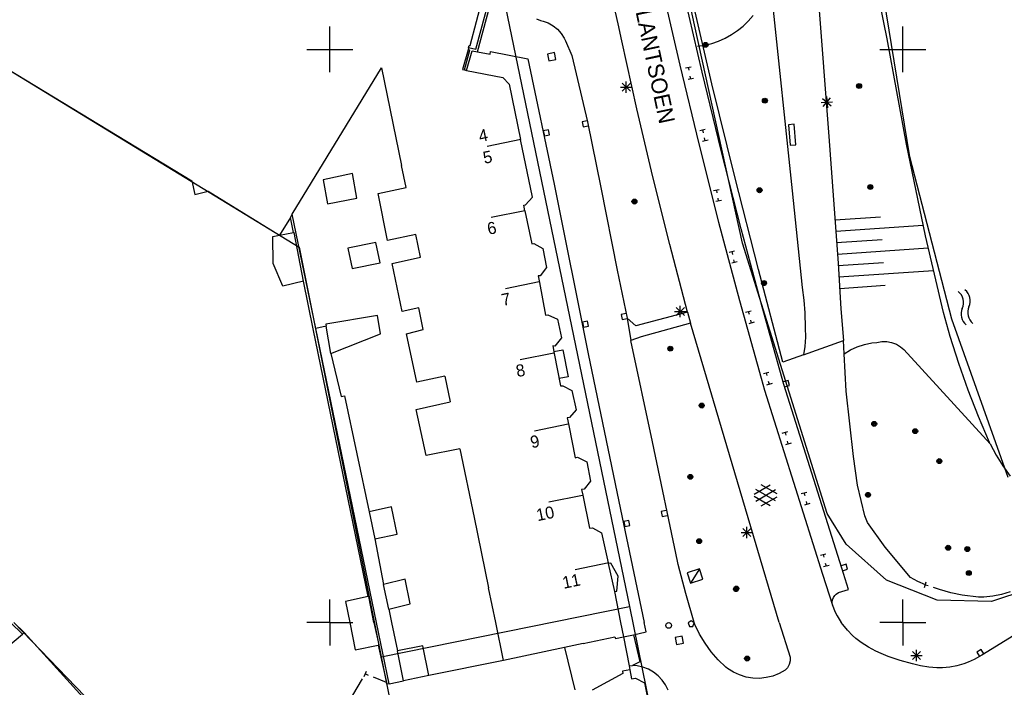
# Model space of a CAD drawing. Header units: millimetres. Extents: x 135944 to 142000, y 454200 to 456692.
# Tile 63 of 185: x 137123 to 137209, y 455794 to 455853. Entities that reach past the tile are written whole.
import ezdxf
from ezdxf.enums import TextEntityAlignment as Align

# ---------------------------------------------------------------- set-up
doc = ezdxf.new("R2010")
doc.units = ezdxf.units.MM
doc.layers.add('TotaalGBKN2013_Bistad', color=251, linetype='Continuous')
doc.layers.add('TotaalGBKN2013X$0$Contouren', color=251, linetype='Continuous')
doc.styles.add('TotaalGBKN2013X$0$GBKN binnenstad 2009$0$Standard', font='txt')

msp = doc.modelspace()

# ---------------------------------------------------------------- linework, layer by layer
at = {"layer": 'TotaalGBKN2013_Bistad'}
for p, q in [((137175.151, 455852.231), (137171.621, 455868.243)), ((137162.744, 455850.017), (137165.042, 455858.535)), ((137162.888, 455849.783), (137165.241, 455858.505)), ((137162.244, 455850.323), (137164.238, 455857.955)), ((137192.384, 455857.585), (137193.548, 455842.398)), ((137178.96, 455855.479), (137180.538, 455848.606)), ((137182.487, 455848.012), (137180.9, 455854.872)), ((137183.342, 455846.997), (137181.434, 455855.13)), ((137188.567, 455854.555), (137190.347, 455837.663)), ((137198.636, 455850.925), (137198.019, 455853.918)), ((137115.557, 455852.137), (137137.951, 455838.541)), ((137150, 455850), (137150, 455852)), ((137168.024, 455852.653), (137168.374, 455852.517)), ((137168.374, 455852.517), (137168.608, 455852.47)), ((137168.608, 455852.47), (137169.066, 455852.303)), ((137169.066, 455852.303), (137169.49, 455852.063)), ((137169.49, 455852.063), (137169.869, 455851.757)), ((137175.466, 455850.753), (137175.151, 455852.231)), ((137200, 455850), (137200, 455852)), ((137169.869, 455851.757), (137170.193, 455851.394)), ((137170.193, 455851.394), (137170.454, 455850.982)), ((137162.113, 455850.148), (137162.165, 455850.338)), ((137162.165, 455850.338), (137162.244, 455850.323)), ((137170.454, 455850.982), (137170.57, 455850.732)), ((137170.57, 455850.732), (137171.117, 455849.47)), ((137176.786, 455844.807), (137175.466, 455850.753)), ((137200.325, 455841.728), (137198.636, 455850.925)), ((137148, 455850), (137150, 455850)), ((137150, 455850), (137152, 455850)), ((137150, 455848), (137150, 455850)), ((137162.06, 455849.954), (137161.588, 455848.235)), ((137161.739, 455848.207), (137162.23, 455849.919)), ((137161.934, 455848.167), (137162.427, 455849.878)), ((137162.113, 455850.148), (137162.06, 455849.954)), ((137162.23, 455849.919), (137162.06, 455849.954)), ((137162.113, 455850.148), (137162.744, 455850.017)), ((137162.427, 455849.878), (137162.888, 455849.783)), ((137162.888, 455849.783), (137163.991, 455849.593)), ((137163.991, 455849.593), (137164.012, 455849.822)), ((137164.012, 455849.822), (137167.268, 455849.167)), ((137169.595, 455849.726), (137168.989, 455849.594)), ((137168.989, 455849.594), (137169.121, 455848.988)), ((137169.727, 455849.12), (137169.595, 455849.726)), ((137171.117, 455849.47), (137172.472, 455843.667)), ((137198, 455850), (137200, 455850)), ((137200, 455850), (137202, 455850)), ((137200, 455848), (137200, 455850)), ((137167.268, 455849.167), (137169.563, 455838.237)), ((137169.121, 455848.988), (137169.727, 455849.12)), ((137180.538, 455848.606), (137182.194, 455841.751)), ((137146.732, 455835.619), (137154.511, 455848.394)), ((137154.511, 455848.394), (137156.265, 455839.873)), ((137161.588, 455848.235), (137161.739, 455848.207)), ((137161.739, 455848.207), (137161.934, 455848.167)), ((137161.934, 455848.167), (137165.085, 455847.544)), ((137181.028, 455848.376), (137181.516, 455848.486)), ((137181.272, 455848.431), (137181.327, 455848.187)), ((137184.152, 455841.169), (137182.487, 455848.012)), ((137165.085, 455847.544), (137165.658, 455846.97)), ((137165.658, 455846.97), (137166.652, 455842.122)), ((137175.517, 455846.338), (137176.225, 455847.046)), ((137176.225, 455846.338), (137175.517, 455847.046)), ((137175.871, 455846.192), (137175.871, 455847.192)), ((137181.745, 455847.467), (137181.257, 455847.357)), ((137181.501, 455847.412), (137181.446, 455847.656)), ((137185.328, 455838.883), (137183.342, 455846.997)), ((137175.371, 455846.692), (137176.371, 455846.692)), ((137192.872, 455845.35), (137193.87, 455845.426)), ((137192.991, 455845.714), (137193.751, 455845.062)), ((137193.045, 455845.008), (137193.697, 455845.768)), ((137193.333, 455845.887), (137193.409, 455844.889)), ((137178.184, 455838.879), (137176.786, 455844.807)), ((137172.455, 455843.764), (137172.015, 455843.669)), ((137172.015, 455843.669), (137172.11, 455843.229)), ((137172.472, 455843.667), (137173.644, 455837.952)), ((137190.511, 455843.461), (137190.013, 455843.422)), ((137190.013, 455843.422), (137190.152, 455841.632)), ((137190.651, 455841.671), (137190.511, 455843.461)), ((137169.071, 455842.988), (137168.63, 455842.897)), ((137168.63, 455842.897), (137168.721, 455842.456)), ((137168.721, 455842.456), (137169.162, 455842.547)), ((137169.162, 455842.547), (137169.071, 455842.988)), ((137172.11, 455843.229), (137172.55, 455843.324)), ((137182.27, 455842.907), (137182.754, 455843.035)), ((137182.512, 455842.971), (137182.576, 455842.729)), ((137166.658, 455842.123), (137163.721, 455841.513)), ((137167.68, 455837.109), (137166.652, 455842.122)), ((137182.194, 455841.751), (137183.927, 455834.916)), ((137183.005, 455842.089), (137182.521, 455841.961)), ((137182.763, 455842.025), (137182.699, 455842.267)), ((137193.548, 455842.398), (137194.363, 455831.337)), ((137201.968, 455833.717), (137200.325, 455841.728)), ((137185.894, 455834.346), (137184.152, 455841.169)), ((137190.152, 455841.632), (137190.651, 455841.671)), ((137151.972, 455839.157), (137149.412, 455838.614)), ((137152.373, 455837.012), (137151.972, 455839.157)), ((137156.659, 455837.961), (137156.265, 455839.873)), ((137137.951, 455838.541), (137138.241, 455837.341)), ((137149.412, 455838.614), (137149.813, 455836.513)), ((137179.659, 455832.97), (137178.184, 455838.879)), ((137187.391, 455830.789), (137185.328, 455838.883)), ((137138.241, 455837.341), (137139.391, 455837.62)), ((137139.391, 455837.62), (137145.613, 455833.775)), ((137154.213, 455837.431), (137156.659, 455837.961)), ((137155.034, 455833.308), (137154.213, 455837.431)), ((137169.563, 455838.237), (137172.552, 455823.434)), ((137173.644, 455837.952), (137175.073, 455830.738)), ((137183.486, 455837.675), (137183.978, 455837.769)), ((137183.732, 455837.722), (137183.779, 455837.476)), ((137190.347, 455837.663), (137191.215, 455829.229)), ((137149.813, 455836.513), (137152.373, 455837.012)), ((137167.082, 455836.445), (137167.68, 455837.109)), ((137184.163, 455836.807), (137183.671, 455836.713)), ((137183.917, 455836.76), (137183.87, 455837.006)), ((137167.012, 455835.915), (137164.073, 455835.318)), ((137166.922, 455836.412), (137167.082, 455836.445)), ((137167.023, 455835.917), (137166.922, 455836.412)), ((137167.023, 455835.917), (137167.614, 455833.018)), ((137146.562, 455835.34), (137145.613, 455833.775)), ((137146.562, 455835.34), (137146.732, 455835.619)), ((137146.836, 455834.006), (137146.562, 455835.34)), ((137148.785, 455825.65), (137146.732, 455835.619)), ((137183.927, 455834.916), (137185.738, 455828.1)), ((137194.082, 455835.132), (137198.051, 455835.4)), ((137145.613, 455833.775), (137146.836, 455834.006)), ((137146.886, 455834.015), (137146.836, 455834.006)), ((137147.704, 455829.768), (137146.886, 455834.015)), ((137187.714, 455827.543), (137185.894, 455834.346)), ((137194.149, 455834.135), (137201.777, 455834.648)), ((137145.029, 455833.665), (137145.613, 455833.775)), ((137145.075, 455831.303), (137145.029, 455833.665)), ((137154.014, 455833.149), (137151.564, 455832.66)), ((137154.395, 455831.368), (137154.014, 455833.149)), ((137157.507, 455833.844), (137155.034, 455833.308)), ((137157.913, 455831.872), (137157.507, 455833.844)), ((137194.216, 455833.137), (137198.185, 455833.404)), ((137203.535, 455827.028), (137201.968, 455833.717)), ((137151.564, 455832.66), (137151.945, 455830.879)), ((137167.614, 455833.018), (137167.809, 455833.06)), ((137167.809, 455833.06), (137168.58, 455832.616)), ((137168.58, 455832.616), (137168.911, 455830.966)), ((137181.212, 455827.081), (137179.659, 455832.97)), ((137184.83, 455832.291), (137185.314, 455832.413)), ((137185.072, 455832.352), (137185.133, 455832.11)), ((137194.283, 455832.139), (137202.212, 455832.673)), ((137155.445, 455831.327), (137157.913, 455831.872)), ((137185.554, 455831.463), (137185.07, 455831.341)), ((137185.312, 455831.402), (137185.251, 455831.644)), ((137194.351, 455831.141), (137198.319, 455831.409)), ((137145.909, 455829.351), (137145.075, 455831.303)), ((137151.945, 455830.879), (137154.395, 455831.368)), ((137156.326, 455827.125), (137155.445, 455831.327)), ((137168.911, 455830.966), (137168.368, 455830.237)), ((137175.073, 455830.738), (137175.946, 455826.532)), ((137189.532, 455822.714), (137187.391, 455830.789)), ((137194.363, 455831.337), (137194.584, 455827.353)), ((137194.418, 455830.144), (137202.675, 455830.7)), ((137147.704, 455829.768), (137145.909, 455829.351)), ((137148.557, 455825.603), (137147.704, 455829.768)), ((137168.274, 455829.708), (137165.335, 455829.111)), ((137168.368, 455830.237), (137168.183, 455830.239)), ((137168.183, 455830.239), (137168.291, 455829.666)), ((137168.291, 455829.666), (137168.828, 455826.808)), ((137191.215, 455829.229), (137191.357, 455828.118)), ((137194.485, 455829.146), (137198.454, 455829.413)), ((137185.738, 455828.1), (137187.626, 455821.306)), ((137191.357, 455828.118), (137191.445, 455827.001)), ((137157.755, 455827.44), (137156.326, 455827.125)), ((137158.159, 455825.552), (137157.755, 455827.44)), ((137181.212, 455827.081), (137176.701, 455825.891)), ((137180.081, 455827.132), (137181.081, 455827.132)), ((137180.081, 455827.132), (137181.081, 455827.132)), ((137180.227, 455826.778), (137180.935, 455827.486)), ((137180.935, 455826.778), (137180.227, 455827.486)), ((137180.227, 455826.778), (137180.935, 455827.486)), ((137180.935, 455826.778), (137180.227, 455827.486)), ((137180.581, 455826.632), (137180.581, 455827.632)), ((137180.581, 455826.632), (137180.581, 455827.632)), ((137181.212, 455827.081), (137181.476, 455826.111)), ((137186.271, 455827.065), (137186.753, 455827.199)), ((137186.512, 455827.132), (137186.579, 455826.891)), ((137189.611, 455820.761), (137187.714, 455827.543)), ((137194.584, 455827.353), (137194.812, 455824.596)), ((137154.156, 455826.766), (137149.667, 455826.021)), ((137154.422, 455825.168), (137154.156, 455826.766)), ((137168.828, 455826.808), (137169.029, 455826.846)), ((137169.029, 455826.846), (137169.875, 455826.46)), ((137169.875, 455826.46), (137170.215, 455824.83)), ((137172.486, 455826.284), (137172.045, 455826.193)), ((137172.577, 455825.843), (137172.486, 455826.284)), ((137175.862, 455826.958), (137175.42, 455826.871)), ((137175.42, 455826.871), (137175.507, 455826.43)), ((137175.507, 455826.43), (137175.949, 455826.516)), ((137175.946, 455826.532), (137176.261, 455824.611)), ((137176.701, 455825.891), (137175.946, 455826.532)), ((137186.791, 455826.121), (137186.724, 455826.362)), ((137191.445, 455827.001), (137191.482, 455825.71)), ((137204.13, 455824.936), (137203.535, 455827.028)), ((137153.342, 455802.252), (137148.557, 455825.603)), ((137149.695, 455825.852), (137148.785, 455825.65)), ((137154.068, 455800), (137148.785, 455825.65)), ((137149.667, 455826.021), (137149.695, 455825.852)), ((137150.093, 455823.457), (137149.695, 455825.852)), ((137156.707, 455825.173), (137158.159, 455825.552)), ((137172.045, 455826.193), (137172.136, 455825.752)), ((137172.136, 455825.752), (137172.577, 455825.843)), ((137181.476, 455826.111), (137177.161, 455824.921)), ((137189.219, 455800), (137181.476, 455826.111)), ((137187.032, 455826.188), (137186.55, 455826.054)), ((137191.482, 455825.71), (137191.501, 455824.886)), ((137150.093, 455823.457), (137154.422, 455825.168)), ((137157.608, 455820.971), (137156.707, 455825.173)), ((137170.215, 455824.83), (137169.628, 455824.105)), ((137177.161, 455824.921), (137176.261, 455824.611)), ((137178.158, 455815.745), (137176.261, 455824.611)), ((137191.321, 455823.351), (137194.812, 455824.596)), ((137191.501, 455824.886), (137191.44, 455824.064)), ((137194.878, 455823.424), (137194.812, 455824.596)), ((137197.722, 455824.431), (137198.152, 455824.51)), ((137198.152, 455824.51), (137198.59, 455824.509)), ((137198.59, 455824.509), (137199.02, 455824.428)), ((137204.877, 455822.585), (137204.13, 455824.936)), ((137169.628, 455824.105), (137169.448, 455824.128)), ((137169.448, 455824.128), (137169.58, 455823.456)), ((137169.545, 455823.638), (137170.331, 455823.792)), ((137170.331, 455823.792), (137170.792, 455821.437)), ((137191.44, 455824.064), (137191.321, 455823.351)), ((137194.878, 455823.424), (137195.432, 455823.774)), ((137195.432, 455823.774), (137196.025, 455824.055)), ((137196.025, 455824.055), (137196.648, 455824.261)), ((137196.648, 455824.261), (137197.29, 455824.389)), ((137197.29, 455824.389), (137197.722, 455824.431)), ((137199.02, 455824.428), (137199.428, 455824.271)), ((137199.428, 455824.271), (137199.801, 455824.042)), ((137199.801, 455824.042), (137200.08, 455823.798)), ((137200.08, 455823.798), (137207.627, 455815.573)), ((137150.093, 455823.457), (137150.998, 455819.705)), ((137169.536, 455823.501), (137166.597, 455822.904)), ((137169.58, 455823.456), (137170.131, 455820.639)), ((137172.552, 455823.434), (137175.364, 455809.858)), ((137191.321, 455823.351), (137189.532, 455822.714)), ((137195.06, 455820.186), (137194.878, 455823.424)), ((137205.7, 455820.259), (137204.877, 455822.585)), ((137160.051, 455821.495), (137157.608, 455820.971)), ((137160.051, 455821.495), (137160.515, 455819.236)), ((137170.792, 455821.437), (137170.006, 455821.283)), ((137187.626, 455821.306), (137187.919, 455820.277)), ((137187.831, 455821.715), (137188.313, 455821.849)), ((137188.072, 455821.782), (137188.139, 455821.541)), ((137189.98, 455821.113), (137189.55, 455820.98)), ((137190.112, 455820.683), (137189.98, 455821.113)), ((137170.131, 455820.639), (137170.321, 455820.651)), ((137170.321, 455820.651), (137171.127, 455820.227)), ((137171.127, 455820.227), (137171.484, 455818.538)), ((137187.919, 455820.277), (137193, 455804.201)), ((137188.592, 455820.838), (137188.11, 455820.704)), ((137188.351, 455820.771), (137188.284, 455821.012)), ((137194.681, 455804.721), (137189.611, 455820.761)), ((137189.682, 455820.55), (137190.112, 455820.683)), ((137206.598, 455817.961), (137205.7, 455820.259)), ((137150.998, 455819.705), (137151.278, 455819.765)), ((137151.278, 455819.765), (137153.422, 455809.66)), ((137195.683, 455814.473), (137195.06, 455820.186)), ((137157.532, 455818.589), (137160.515, 455819.236)), ((137158.419, 455814.577), (137157.532, 455818.589)), ((137171.484, 455818.538), (137170.912, 455817.885)), ((137170.912, 455817.885), (137170.722, 455817.842)), ((137170.722, 455817.842), (137170.85, 455817.194)), ((137207.57, 455815.693), (137206.598, 455817.961)), ((137170.798, 455817.294), (137167.859, 455816.697)), ((137170.85, 455817.194), (137171.409, 455814.354)), ((137189.481, 455816.515), (137189.963, 455816.649)), ((137189.722, 455816.582), (137189.789, 455816.341)), ((137161.359, 455815.146), (137158.419, 455814.577)), ((137161.359, 455815.146), (137162.594, 455809.148)), ((137180.34, 455805.348), (137178.158, 455815.745)), ((137190.242, 455815.638), (137189.76, 455815.504)), ((137190.001, 455815.571), (137189.934, 455815.812)), ((137207.627, 455815.573), (137207.57, 455815.693)), ((137207.627, 455815.573), (137208.138, 455814.597)), ((137171.409, 455814.354), (137171.599, 455814.417)), ((137171.599, 455814.417), (137172.42, 455814.007)), ((137196.051, 455811.969), (137195.683, 455814.473)), ((137208.138, 455814.597), (137208.719, 455813.66)), ((137172.42, 455814.007), (137172.752, 455812.328)), ((137208.719, 455813.66), (137209.366, 455812.768)), ((137172.184, 455811.641), (137171.974, 455811.603)), ((137172.752, 455812.328), (137172.184, 455811.641)), ((137187.027, 455811.199), (137188.429, 455812.008)), ((137189.027, 455811.216), (137187.641, 455812.017)), ((137196.677, 455809.286), (137196.051, 455811.969)), ((137172.06, 455811.087), (137169.121, 455810.49)), ((137171.974, 455811.603), (137172.078, 455811.091)), ((137172.078, 455811.091), (137172.661, 455808.214)), ((137188.428, 455810.176), (137187.027, 455810.985)), ((137187.164, 455810.586), (137188.897, 455811.585)), ((137188.897, 455810.597), (137187.165, 455811.599)), ((137187.641, 455810.167), (137189.027, 455810.967)), ((137191.131, 455811.245), (137191.613, 455811.379)), ((137191.372, 455811.312), (137191.439, 455811.071)), ((137155.379, 455810.072), (137153.422, 455809.66)), ((137155.879, 455807.702), (137155.379, 455810.072)), ((137191.892, 455810.368), (137191.41, 455810.234)), ((137191.651, 455810.301), (137191.584, 455810.542)), ((137153.422, 455809.66), (137153.921, 455807.291)), ((137162.594, 455809.148), (137163.856, 455803.02)), ((137175.364, 455809.858), (137177.431, 455800)), ((137179.354, 455809.761), (137178.913, 455809.67)), ((137178.913, 455809.67), (137179.005, 455809.229)), ((137179.005, 455809.229), (137179.446, 455809.321)), ((137196.921, 455808.733), (137196.677, 455809.286)), ((137172.661, 455808.214), (137172.921, 455808.266)), ((137172.921, 455808.266), (137173.705, 455807.821)), ((137176.091, 455808.888), (137175.65, 455808.797)), ((137175.65, 455808.797), (137175.741, 455808.356)), ((137175.741, 455808.356), (137176.182, 455808.447)), ((137176.182, 455808.447), (137176.091, 455808.888)), ((137186.027, 455807.488), (137186.735, 455808.196)), ((137186.735, 455807.488), (137186.027, 455808.196)), ((137186.381, 455807.342), (137186.381, 455808.342)), ((137198.451, 455806.575), (137196.921, 455808.733)), ((137153.921, 455807.291), (137155.879, 455807.702)), ((137173.705, 455807.821), (137174.285, 455805.194)), ((137185.881, 455807.842), (137186.881, 455807.842)), ((137153.921, 455807.291), (137154.701, 455803.298)), ((137200.652, 455803.933), (137198.451, 455806.575)), ((137192.801, 455805.855), (137193.283, 455805.989)), ((137193.042, 455805.922), (137193.109, 455805.681)), ((137174.333, 455805.204), (137171.396, 455804.594)), ((137174.285, 455805.194), (137174.298, 455805.136)), ((137174.52, 455805.183), (137174.298, 455805.136)), ((137174.298, 455805.136), (137174.833, 455802.687)), ((137175.171, 455804.043), (137174.52, 455805.183)), ((137180.408, 455805.06), (137180.34, 455805.348)), ((137181.054, 455802.52), (137180.408, 455805.06)), ((137193.562, 455804.978), (137193.08, 455804.844)), ((137193.321, 455804.911), (137193.254, 455805.152)), ((137195.042, 455805.073), (137194.612, 455804.94)), ((137195.175, 455804.643), (137195.042, 455805.073)), ((137175.039, 455802.738), (137175.171, 455804.043)), ((137182.255, 455804.673), (137181.187, 455804.321)), ((137181.187, 455804.321), (137181.484, 455803.419)), ((137182.255, 455804.673), (137181.484, 455803.419)), ((137182.552, 455803.771), (137182.255, 455804.673)), ((137193, 455804.201), (137193.86, 455801.508)), ((137195.241, 455802.871), (137194.681, 455804.721)), ((137194.745, 455804.51), (137195.175, 455804.643)), ((137201.291, 455803.583), (137200.652, 455803.933)), ((137156.571, 455803.767), (137154.701, 455803.298)), ((137155.141, 455801.147), (137154.701, 455803.298)), ((137157.011, 455801.616), (137156.571, 455803.767)), ((137181.484, 455803.419), (137182.552, 455803.771)), ((137201.96, 455803.292), (137201.291, 455803.583)), ((137201.878, 455803.056), (137202.042, 455803.528)), ((137201.96, 455803.292), (137202.196, 455803.21)), ((137202.771, 455803.012), (137202.671, 455803.052)), ((137153.342, 455802.252), (137151.381, 455801.84)), ((137153.342, 455802.252), (137153.394, 455802.263)), ((137153.853, 455800), (137153.394, 455802.263)), ((137164.479, 455800), (137163.856, 455803.02)), ((137174.833, 455802.687), (137175.039, 455802.738)), ((137174.833, 455802.687), (137175.362, 455800)), ((137181.778, 455800), (137181.054, 455802.52)), ((137193.863, 455801.977), (137193.945, 455802.178)), ((137193.945, 455802.178), (137194.056, 455802.345)), ((137194.056, 455802.345), (137194.187, 455802.475)), ((137194.187, 455802.475), (137194.394, 455802.611)), ((137194.394, 455802.611), (137195.241, 455802.871)), ((137203.205, 455802.86), (137202.771, 455803.012)), ((137204.185, 455802.578), (137203.205, 455802.86)), ((137205.184, 455802.374), (137204.185, 455802.578)), ((137206.593, 455802.202), (137205.184, 455802.374)), ((137207.053, 455802.206), (137206.593, 455802.202)), ((137207.835, 455802.277), (137207.053, 455802.206)), ((137208.606, 455802.427), (137207.835, 455802.277)), ((137209.357, 455802.655), (137208.606, 455802.427)), ((137150, 455800), (137150, 455802)), ((137151.381, 455801.84), (137151.748, 455800)), ((137155.141, 455801.147), (137157.011, 455801.616)), ((137193.832, 455801.75), (137193.863, 455801.977)), ((137193.86, 455801.508), (137193.832, 455801.75)), ((137193.86, 455801.508), (137194.049, 455800.968)), ((137200, 455800), (137200, 455802)), ((137155.141, 455801.147), (137155.382, 455800)), ((137194.049, 455800.968), (137194.252, 455800.564)), ((137194.252, 455800.564), (137194.626, 455800)), ((137123.182, 455798.986), (137122.154, 455800)), ((137123.334, 455799.113), (137122.435, 455800)), ((137150, 455800), (137148, 455800)), ((137150, 455800), (137148, 455800)), ((137150, 455800), (137152, 455800)), ((137150, 455800), (137152, 455800)), ((137150, 455800), (137150, 455798)), ((137151.748, 455800), (137152.227, 455797.603)), ((137153.853, 455800), (137154.284, 455798.035)), ((137155.17, 455794.653), (137154.068, 455800)), ((137155.382, 455800), (137155.903, 455797.514)), ((137165.161, 455796.691), (137164.479, 455800)), ((137175.362, 455800), (137175.611, 455798.736)), ((137177.593, 455799.186), (137177.431, 455800)), ((137181.531, 455800.152), (137181.281, 455799.97)), ((137181.281, 455799.97), (137181.385, 455799.652)), ((137181.385, 455799.652), (137181.678, 455799.652)), ((137181.781, 455799.97), (137181.531, 455800.152)), ((137181.678, 455799.652), (137181.781, 455799.97)), ((137181.859, 455799.81), (137181.778, 455800)), ((137182.265, 455798.981), (137181.859, 455799.81)), ((137189.219, 455800), (137190.159, 455796.975)), ((137194.751, 455799.811), (137194.626, 455800)), ((137195.16, 455799.318), (137194.751, 455799.811)), ((137200, 455800), (137198, 455800)), ((137200, 455800), (137198, 455800)), ((137200, 455800), (137202, 455800)), ((137200, 455800), (137202, 455800)), ((137200, 455800), (137200, 455798)), ((137211.532, 455800), (137206.88, 455797.141)), ((137118.266, 455794.872), (137123.182, 455798.986)), ((137123.182, 455798.986), (137123.334, 455799.113)), ((137123.334, 455799.113), (137128.48, 455793.443)), ((137172.101, 455798.149), (137174.871, 455798.731)), ((137174.871, 455798.731), (137174.941, 455798.611)), ((137174.941, 455798.611), (137175.611, 455798.736)), ((137175.611, 455798.736), (137176.497, 455798.932)), ((137175.611, 455798.736), (137176.107, 455796.214)), ((137176.497, 455798.932), (137177.593, 455799.186)), ((137176.497, 455798.932), (137177.057, 455796.563)), ((137180.734, 455798.799), (137180.125, 455798.684)), ((137180.849, 455798.19), (137180.734, 455798.799)), ((137182.74, 455798.191), (137182.265, 455798.981)), ((137195.592, 455798.867), (137195.16, 455799.318)), ((137195.901, 455798.591), (137195.592, 455798.867)), ((137152.227, 455797.603), (137154.231, 455798.024)), ((137154.284, 455798.035), (137154.231, 455798.024)), ((137154.231, 455798.024), (137154.939, 455794.758)), ((137158.108, 455797.962), (137155.903, 455797.514)), ((137158.635, 455795.365), (137158.108, 455797.962)), ((137172.101, 455798.149), (137170.49, 455797.811)), ((137180.125, 455798.684), (137180.24, 455798.075)), ((137180.24, 455798.075), (137180.849, 455798.19)), ((137183.283, 455797.445), (137182.74, 455798.191)), ((137196.351, 455798.251), (137195.901, 455798.591)), ((137196.993, 455797.847), (137196.351, 455798.251)), ((137156.43, 455794.917), (137155.903, 455797.514)), ((137170.49, 455797.811), (137165.161, 455796.691)), ((137170.49, 455797.811), (137171.381, 455794.129)), ((137183.888, 455796.748), (137183.283, 455797.445)), ((137197.651, 455797.496), (137196.993, 455797.847)), ((137198.101, 455797.286), (137197.651, 455797.496)), ((137198.721, 455797.031), (137198.101, 455797.286)), ((137199.768, 455796.671), (137198.721, 455797.031)), ((137200.681, 455797.122), (137201.681, 455797.122)), ((137200.827, 455796.768), (137201.535, 455797.476)), ((137201.535, 455796.768), (137200.827, 455797.476)), ((137201.181, 455796.622), (137201.181, 455797.622)), ((137206.88, 455797.141), (137206.215, 455796.774)), ((137206.836, 455797.642), (137206.453, 455797.407)), ((137206.453, 455797.407), (137206.688, 455797.023)), ((137207.072, 455797.259), (137206.836, 455797.642)), ((137165.161, 455796.691), (137158.635, 455795.365)), ((137176.107, 455796.214), (137176.415, 455796.23)), ((137176.107, 455796.214), (137176.175, 455795.868)), ((137177.057, 455796.563), (137176.415, 455796.23)), ((137176.822, 455796.205), (137176.415, 455796.23)), ((137177.325, 455796.102), (137176.822, 455796.205)), ((137184.551, 455796.107), (137183.888, 455796.748)), ((137190.087, 455796.339), (137189.936, 455796.053)), ((137190.162, 455796.652), (137190.087, 455796.339)), ((137190.159, 455796.975), (137190.162, 455796.652)), ((137200.826, 455796.382), (137199.768, 455796.671)), ((137201.541, 455796.221), (137200.826, 455796.382)), ((137202.251, 455796.103), (137201.541, 455796.221)), ((137204.698, 455796.216), (137204.081, 455796.101)), ((137205.302, 455796.391), (137204.698, 455796.216)), ((137205.697, 455796.539), (137205.302, 455796.391)), ((137206.215, 455796.774), (137205.697, 455796.539)), ((137153.011, 455795.273), (137153.199, 455795.737)), ((137153.105, 455795.505), (137153.337, 455795.411)), ((137158.635, 455795.365), (137156.43, 455794.917)), ((137175.561, 455795.541), (137172.901, 455794.081)), ((137176.175, 455795.868), (137175.531, 455795.741)), ((137175.531, 455795.741), (137175.561, 455795.541)), ((137176.175, 455795.868), (137176.331, 455795.077)), ((137177.806, 455795.923), (137177.325, 455796.102)), ((137178.254, 455795.671), (137177.806, 455795.923)), ((137178.657, 455795.353), (137178.254, 455795.671)), ((137179.006, 455794.976), (137178.657, 455795.353)), ((137184.708, 455795.985), (137184.551, 455796.107)), ((137185.208, 455795.665), (137184.708, 455795.985)), ((137185.747, 455795.414), (137185.208, 455795.665)), ((137186.314, 455795.238), (137185.747, 455795.414)), ((137188.663, 455795.322), (137188.085, 455795.183)), ((137189.216, 455795.539), (137188.663, 455795.322)), ((137189.736, 455795.827), (137189.216, 455795.539)), ((137189.936, 455796.053), (137189.736, 455795.827)), ((137202.969, 455796.047), (137202.251, 455796.103)), ((137203.448, 455796.047), (137202.969, 455796.047)), ((137204.081, 455796.101), (137203.448, 455796.047)), ((137150.816, 455791.642), (137152.85, 455795.074)), ((137154.939, 455794.758), (137153.8, 455795.222)), ((137154.971, 455794.611), (137154.939, 455794.758)), ((137155.17, 455794.653), (137154.971, 455794.611)), ((137155.17, 455794.653), (137156.43, 455794.917)), ((137176.331, 455795.077), (137176.661, 455795.142)), ((137176.661, 455795.142), (137177.444, 455794.728)), ((137177.444, 455794.728), (137179.898, 455782.886)), ((137179.292, 455794.55), (137179.006, 455794.976)), ((137179.509, 455794.084), (137179.292, 455794.55)), ((137186.901, 455795.14), (137186.314, 455795.238)), ((137187.494, 455795.121), (137186.901, 455795.14)), ((137188.085, 455795.183), (137187.494, 455795.121))]:
    msp.add_line(p, q, dxfattribs=at)
for centre, radius in [((137182.788, 455850.397), 0.215), ((137182.788, 455850.397), 0.155), ((137182.788, 455850.397), 0.095), ((137182.788, 455850.397), 0.035), ((137196.177, 455846.803), 0.215), ((137196.177, 455846.803), 0.155), ((137196.177, 455846.803), 0.095), ((137196.177, 455846.803), 0.035), ((137187.959, 455845.52), 0.215), ((137187.959, 455845.52), 0.155), ((137187.959, 455845.52), 0.095), ((137187.959, 455845.52), 0.035), ((137187.494, 455837.709), 0.215), ((137187.494, 455837.709), 0.155), ((137187.494, 455837.709), 0.095), ((137187.494, 455837.709), 0.035), ((137197.161, 455837.985), 0.215), ((137197.161, 455837.985), 0.155), ((137197.161, 455837.985), 0.095), ((137197.161, 455837.985), 0.035), ((137176.58, 455836.722), 0.215), ((137176.58, 455836.722), 0.155), ((137176.58, 455836.722), 0.095), ((137176.58, 455836.722), 0.035), ((137187.881, 455829.608), 0.215), ((137187.881, 455829.608), 0.155), ((137187.881, 455829.608), 0.095), ((137187.881, 455829.608), 0.035), ((137179.709, 455823.883), 0.215), ((137179.709, 455823.883), 0.155), ((137179.709, 455823.883), 0.095), ((137179.709, 455823.883), 0.035), ((137182.449, 455818.919), 0.215), ((137182.449, 455818.919), 0.155), ((137182.449, 455818.919), 0.095), ((137182.449, 455818.919), 0.035), ((137197.5, 455817.322), 0.215), ((137197.5, 455817.322), 0.155), ((137197.5, 455817.322), 0.095), ((137197.5, 455817.322), 0.035), ((137201.077, 455816.69), 0.215), ((137201.077, 455816.69), 0.155), ((137201.077, 455816.69), 0.095), ((137201.077, 455816.69), 0.035), ((137203.179, 455814.075), 0.215), ((137203.179, 455814.075), 0.155), ((137203.179, 455814.075), 0.095), ((137203.179, 455814.075), 0.035), ((137181.456, 455812.701), 0.215), ((137181.456, 455812.701), 0.155), ((137181.456, 455812.701), 0.095), ((137181.456, 455812.701), 0.035), ((137196.953, 455811.133), 0.215), ((137196.953, 455811.133), 0.155), ((137196.953, 455811.133), 0.095), ((137196.953, 455811.133), 0.035), ((137182.225, 455807.091), 0.215), ((137182.225, 455807.091), 0.155), ((137182.225, 455807.091), 0.095), ((137182.225, 455807.091), 0.035), ((137203.944, 455806.516), 0.215), ((137203.944, 455806.516), 0.155), ((137203.944, 455806.516), 0.095), ((137203.944, 455806.516), 0.035), ((137205.619, 455806.4), 0.215), ((137205.619, 455806.4), 0.155), ((137205.619, 455806.4), 0.095), ((137205.619, 455806.4), 0.035), ((137205.755, 455804.317), 0.215), ((137205.755, 455804.317), 0.155), ((137205.755, 455804.317), 0.095), ((137205.755, 455804.317), 0.035), ((137185.443, 455802.903), 0.215), ((137185.469, 455802.963), 0.215), ((137185.443, 455802.903), 0.155), ((137185.469, 455802.963), 0.155), ((137185.469, 455802.963), 0.095), ((137185.443, 455802.903), 0.095), ((137185.443, 455802.903), 0.035), ((137185.469, 455802.963), 0.035), ((137179.566, 455799.74), 0.25), ((137186.408, 455796.848), 0.215), ((137186.408, 455796.848), 0.155), ((137186.408, 455796.848), 0.095), ((137186.408, 455796.848), 0.035)]:
    msp.add_circle(centre, radius, dxfattribs=at)
for centre, radius, start, end in [((137204.127, 455827.923), 1.174, 333.72441, 53.55687), ((137204.711, 455828.062), 1.174, 333.72441, 53.55687), ((137206.315, 455826.905), 1.24, 156.30683, 230.06088), ((137206.899, 455827.044), 1.24, 156.30683, 230.06088)]:
    msp.add_arc(centre, radius, start, end, dxfattribs=at)
at = {"layer": 'TotaalGBKN2013X$0$Contouren'}
for p, q in [((137200.595, 455840.627), (137180.91, 455961.418)), ((137186, 455833.077), (137168.958, 455910.972)), ((137164.45, 455857.891), (137176.15, 455801.402)), ((137109.904, 455855.59), (137147.323, 455832.73)), ((137186.514, 455852.469), (137186.927, 455852.944)), ((137185.572, 455851.635), (137186.061, 455852.031)), ((137186.061, 455852.031), (137186.514, 455852.469)), ((137184.499, 455850.977), (137185.049, 455851.282)), ((137185.049, 455851.282), (137185.572, 455851.635)), ((137182.095, 455850.265), (137182.717, 455850.363)), ((137182.717, 455850.363), (137183.328, 455850.516)), ((137183.328, 455850.516), (137183.923, 455850.721)), ((137183.923, 455850.721), (137184.499, 455850.977)), ((137204.283, 455826.449), (137200.595, 455840.627)), ((137147.323, 455832.73), (137154.48, 455796.986)), ((137193.39, 455809.509), (137186, 455833.077)), ((137209.191, 455812.645), (137204.283, 455826.449)), ((137195.043, 455806.841), (137193.39, 455809.509)), ((137198.583, 455803.696), (137195.043, 455806.841)), ((137202.985, 455801.951), (137198.583, 455803.696)), ((137212.211, 455803.31), (137207.718, 455801.817)), ((137154.48, 455796.986), (137176.15, 455801.402)), ((137176.15, 455801.402), (137179.537, 455784.648)), ((137207.718, 455801.817), (137202.985, 455801.951)), ((137128.63, 455793.557), (137122.437, 455800)), ((137154.48, 455796.986), (137157.415, 455782.697))]:
    msp.add_line(p, q, dxfattribs=at)

# ---------------------------------------------------------------- texts
at = {"layer": 'TotaalGBKN2013_Bistad', "style": 'TotaalGBKN2013X$0$GBKN binnenstad 2009$0$Standard'}
msp.add_text('HIERONYMUSPLANTSOEN', height=1.4, rotation=281.97401, dxfattribs=at).set_placement((137173.781, 455866.918))
for s, rotation, p in [('4', 11.7396, (137163.762, 455842.572)), ('5', 11.7419, (137164.15, 455840.68)), ('6', 11.4947, (137164.515, 455834.487)), ('7', 11.4947, (137165.759, 455828.276)), ('8', 11.4947, (137167.022, 455822.069)), ('9', 11.4947, (137168.275, 455815.861)), ('10', 11.4947, (137169.562, 455809.659)), ('11', 11.7419, (137171.837, 455803.763))]:
    msp.add_text(s, height=1.054, rotation=rotation, dxfattribs=at).set_placement(p, align=Align.MIDDLE_RIGHT)

doc.saveas('drawing.dxf')
